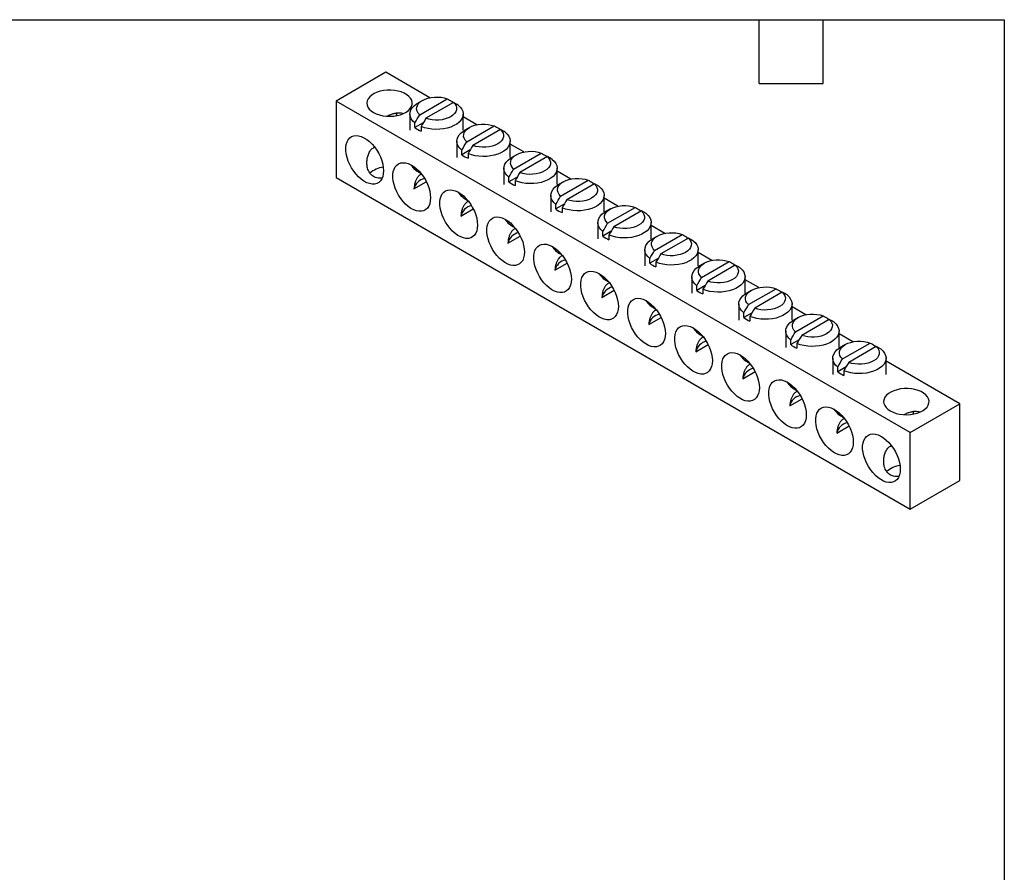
# Model space of a CAD drawing. Header units: inches. Extents: x 0.2 to 10.8, y 0.2 to 8.2.
# Tile 3 of 3: x 6.1 to 10.8, y 4.2 to 8.2. Entities that reach past the tile are written whole.
import ezdxf

# ---------------------------------------------------------------- set-up
doc = ezdxf.new("R2010")
doc.units = ezdxf.units.IN
doc.header["$MEASUREMENT"] = 0
doc.layers.add('TEXT', color=140, linetype='Continuous', lineweight=25)

msp = doc.modelspace()

# ---------------------------------------------------------------- linework, layer by layer
for p, q in [((7.8475, 8.0034), (7.6136, 7.8684)), ((8.0542, 7.8841), (7.8475, 8.0034)), ((10.3079, 6.313), (7.6136, 7.8684)), ((7.6136, 7.8684), (7.6136, 7.5093)), ((8.0192, 7.8713), (7.9971, 7.8585)), ((8.0063, 7.8041), (8.1357, 7.8788)), ((8.1647, 7.862), (8.0353, 7.7873)), ((8.1582, 7.8662), (8.1582, 7.8583)), ((7.9605, 7.8075), (7.9605, 7.731)), ((8.023, 7.7664), (7.9838, 7.7437)), ((7.9838, 7.7437), (7.9838, 7.7656)), ((8.2105, 7.731), (8.2105, 7.8075)), ((8.2746, 7.7568), (8.2105, 7.7938)), ((8.0128, 7.7488), (8.0128, 7.727)), ((8.2397, 7.744), (8.2176, 7.7313)), ((8.2268, 7.6768), (8.3562, 7.7515)), ((8.3851, 7.7347), (8.2558, 7.6601)), ((8.3787, 7.7389), (8.3787, 7.731)), ((8.181, 7.6802), (8.181, 7.6037)), ((8.431, 7.6037), (8.431, 7.6802)), ((8.2435, 7.6391), (8.2043, 7.6164)), ((8.2043, 7.6164), (8.2043, 7.6383)), ((8.4951, 7.6295), (8.431, 7.6665)), ((8.2333, 7.6215), (8.2333, 7.5997)), ((8.4601, 7.6167), (8.438, 7.604)), ((8.4473, 7.5495), (8.5766, 7.6242)), ((8.6056, 7.6075), (8.4763, 7.5328)), ((8.5991, 7.6117), (8.5991, 7.6037)), ((8.4014, 7.553), (8.4014, 7.4764)), ((8.6514, 7.4764), (8.6514, 7.553)), ((8.7156, 7.5022), (8.6514, 7.5392)), ((7.6136, 7.5093), (10.3079, 5.9539)), ((7.9791, 7.4562), (8.0372, 7.4898)), ((8.464, 7.5118), (8.4248, 7.4892)), ((8.4248, 7.4892), (8.4248, 7.511)), ((8.4537, 7.4943), (8.4537, 7.4724)), ((8.6806, 7.4895), (8.6585, 7.4767)), ((8.6677, 7.4222), (8.7971, 7.4969)), ((8.8261, 7.4802), (8.6967, 7.4055)), ((8.8196, 7.4844), (8.8196, 7.4764)), ((8.6219, 7.4257), (8.6219, 7.3491)), ((8.8719, 7.3491), (8.8719, 7.4257)), ((8.9361, 7.3749), (8.8719, 7.412)), ((8.1996, 7.3289), (8.2577, 7.3625)), ((8.6845, 7.3845), (8.6452, 7.3619)), ((8.6452, 7.3619), (8.6452, 7.3837)), ((8.6742, 7.367), (8.6742, 7.3451)), ((8.9011, 7.3622), (8.879, 7.3494)), ((8.8882, 7.2949), (9.0176, 7.3696)), ((9.0466, 7.3529), (8.9172, 7.2782)), ((9.0401, 7.3571), (9.0401, 7.3491)), ((8.8424, 7.2984), (8.8424, 7.2218)), ((8.905, 7.2572), (8.8657, 7.2346)), ((8.8657, 7.2346), (8.8657, 7.2564)), ((9.0924, 7.2218), (9.0924, 7.2984)), ((9.1566, 7.2476), (9.0924, 7.2847)), ((8.4201, 7.2017), (8.4782, 7.2352)), ((8.8947, 7.2397), (8.8947, 7.2179)), ((9.1216, 7.2349), (9.0995, 7.2221)), ((9.1087, 7.1677), (9.2381, 7.2423)), ((9.2671, 7.2256), (9.1377, 7.1509)), ((9.2606, 7.2298), (9.2606, 7.2219)), ((9.0629, 7.1711), (9.0629, 7.0946)), ((9.3129, 7.0946), (9.3129, 7.1711)), ((9.1255, 7.13), (9.0862, 7.1073)), ((9.0862, 7.1073), (9.0862, 7.1291)), ((9.3771, 7.1204), (9.3129, 7.1574)), ((8.6405, 7.0744), (8.6987, 7.1079)), ((9.1152, 7.1124), (9.1152, 7.0906)), ((9.3421, 7.1076), (9.32, 7.0948)), ((9.3292, 7.0404), (9.4586, 7.1151)), ((9.4876, 7.0983), (9.3582, 7.0236)), ((9.4811, 7.1025), (9.4811, 7.0946)), ((9.2834, 7.0438), (9.2834, 6.9673)), ((9.5334, 6.9673), (9.5334, 7.0438)), ((9.5975, 6.9931), (9.5334, 7.0301)), ((8.861, 6.9471), (8.9191, 6.9806)), ((9.3459, 7.0027), (9.3067, 6.98)), ((9.3067, 6.98), (9.3067, 7.0019)), ((9.3357, 6.9851), (9.3357, 6.9633)), ((9.5626, 6.9803), (9.5405, 6.9676)), ((9.5497, 6.9131), (9.6791, 6.9878)), ((9.708, 6.971), (9.5787, 6.8964)), ((9.7016, 6.9753), (9.7016, 6.9673)), ((9.5039, 6.9165), (9.5039, 6.84)), ((9.7539, 6.84), (9.7539, 6.9165)), ((9.818, 6.8658), (9.7539, 6.9028)), ((9.0815, 6.8198), (9.1396, 6.8534)), ((9.5664, 6.8754), (9.5272, 6.8527)), ((9.5272, 6.8527), (9.5272, 6.8746)), ((9.5562, 6.8578), (9.5562, 6.836)), ((9.783, 6.853), (9.7609, 6.8403)), ((9.7702, 6.7858), (9.8995, 6.8605)), ((9.9285, 6.8438), (9.7992, 6.7691)), ((9.922, 6.848), (9.922, 6.84)), ((9.7243, 6.7893), (9.7243, 6.7127)), ((9.7869, 6.7481), (9.7477, 6.7255)), ((9.7477, 6.7255), (9.7477, 6.7473)), ((9.9743, 6.7127), (9.9743, 6.7893)), ((10.0385, 6.7385), (9.9743, 6.7756)), ((9.302, 6.6925), (9.3601, 6.7261)), ((9.7767, 6.7306), (9.7767, 6.7087)), ((10.0035, 6.7258), (9.9814, 6.713)), ((9.9906, 6.6585), (10.12, 6.7332)), ((10.149, 6.7165), (10.0196, 6.6418)), ((10.1425, 6.7207), (10.1425, 6.7127)), ((9.9448, 6.662), (9.9448, 6.5854)), ((10.1948, 6.5854), (10.1948, 6.662)), ((10.0074, 6.6208), (9.9681, 6.5982)), ((9.9681, 6.5982), (9.9681, 6.62)), ((10.5417, 6.448), (10.1948, 6.6483)), ((9.5225, 6.5652), (9.5806, 6.5988)), ((9.9971, 6.6033), (9.9971, 6.5814)), ((9.743, 6.438), (9.8011, 6.4715)), ((10.3079, 6.313), (10.5417, 6.448)), ((10.5417, 6.0889), (10.5417, 6.448)), ((9.9634, 6.3107), (10.0216, 6.3442)), ((10.3079, 5.9539), (10.3079, 6.313)), ((10.3079, 5.9539), (10.5417, 6.0889))]:
    msp.add_line(p, q)
at = {"flags": 128}
for points in [[(7.7897, 7.8148), (7.8027, 7.8084), (7.8174, 7.8033), (7.8333, 7.7996), (7.85, 7.7974), (7.8671, 7.7968), (7.8842, 7.7978), (7.9007, 7.8003), (7.9164, 7.8044), (7.9307, 7.8099), (7.9433, 7.8166), (7.9538, 7.8244), (7.9621, 7.833), (7.9679, 7.8423), (7.971, 7.8521), (7.9713, 7.862), (7.9689, 7.8718), (7.9638, 7.8812), (7.9561, 7.8901), (7.9461, 7.8981), (7.934, 7.9051), (7.9201, 7.9109), (7.9048, 7.9153), (7.8884, 7.9182), (7.8714, 7.9196), (7.8543, 7.9194), (7.8374, 7.9176), (7.8213, 7.9143), (7.8063, 7.9095), (7.7928, 7.9034), (7.7812, 7.8962), (7.7717, 7.8879), (7.7647, 7.8789), (7.7602, 7.8693), (7.7585, 7.8595), (7.7596, 7.8496), (7.7633, 7.84), (7.7697, 7.8308), (7.7786, 7.8223), (7.7897, 7.8148)], [(7.9838, 7.7656), (7.9742, 7.7747), (7.967, 7.7845), (7.9624, 7.7948), (7.9605, 7.8055), (7.9614, 7.8161), (7.9649, 7.8266), (7.9711, 7.8366), (7.9798, 7.8461), (7.9908, 7.8546), (7.9971, 7.8585)], [(8.0063, 7.8041), (7.999, 7.8122), (7.9941, 7.8208), (7.9919, 7.8299), (7.9923, 7.839), (7.9954, 7.8479), (8.001, 7.8565), (8.009, 7.8643), (8.0192, 7.8713), (8.0313, 7.8772), (8.0449, 7.8818), (8.0597, 7.8851), (8.0752, 7.8868), (8.091, 7.8871), (8.1066, 7.8858), (8.1217, 7.883), (8.1357, 7.8788)], [(8.1647, 7.862), (8.172, 7.8539), (8.1768, 7.8452), (8.1791, 7.8362), (8.1787, 7.8271), (8.1756, 7.8181), (8.17, 7.8096), (8.162, 7.8017), (8.1518, 7.7948), (8.1397, 7.7889), (8.1261, 7.7843), (8.1113, 7.781), (8.0958, 7.7793), (8.08, 7.779), (8.0643, 7.7803), (8.0493, 7.7831), (8.0353, 7.7873)], [(8.1872, 7.8495), (8.1968, 7.8404), (8.2039, 7.8305), (8.2085, 7.8202), (8.2104, 7.8096), (8.2096, 7.7989), (8.206, 7.7885), (8.1998, 7.7784), (8.1912, 7.769), (8.1802, 7.7604), (8.1671, 7.7529), (8.1522, 7.7465), (8.1359, 7.7415), (8.1185, 7.7379), (8.1004, 7.7359), (8.0819, 7.7354), (8.0635, 7.7365), (8.0456, 7.7391), (8.0286, 7.7433), (8.0128, 7.7488)], [(8.2043, 7.6383), (8.1947, 7.6474), (8.1875, 7.6572), (8.1829, 7.6676), (8.181, 7.6782), (8.1819, 7.6888), (8.1854, 7.6993), (8.1916, 7.7094), (8.2003, 7.7188), (8.2113, 7.7274), (8.2176, 7.7313)], [(8.2268, 7.6768), (8.2195, 7.6849), (8.2146, 7.6936), (8.2124, 7.7026), (8.2128, 7.7117), (8.2158, 7.7207), (8.2215, 7.7292), (8.2295, 7.7371), (8.2397, 7.744), (8.2517, 7.7499), (8.2654, 7.7545), (8.2801, 7.7578), (8.2956, 7.7596), (8.3114, 7.7598), (8.3271, 7.7585), (8.3421, 7.7557), (8.3562, 7.7515)], [(8.4076, 7.7222), (8.4173, 7.7131), (8.4244, 7.7033), (8.429, 7.6929), (8.4309, 7.6823), (8.4301, 7.6717), (8.4265, 7.6612), (8.4203, 7.6511), (8.4116, 7.6417), (8.4006, 7.6331), (8.3876, 7.6256), (8.3727, 7.6192), (8.3564, 7.6142), (8.339, 7.6106), (8.3208, 7.6086), (8.3024, 7.6081), (8.284, 7.6092), (8.2661, 7.6119), (8.2491, 7.616), (8.2333, 7.6215)], [(8.3851, 7.7347), (8.3925, 7.7266), (8.3973, 7.718), (8.3996, 7.7089), (8.3991, 7.6998), (8.3961, 7.6909), (8.3905, 7.6823), (8.3824, 7.6745), (8.3723, 7.6675), (8.3602, 7.6616), (8.3466, 7.657), (8.3318, 7.6537), (8.3163, 7.652), (8.3005, 7.6517), (8.2848, 7.653), (8.2698, 7.6558), (8.2558, 7.6601)], [(7.8365, 7.5414), (7.8355, 7.5271), (7.8327, 7.5141), (7.8281, 7.5029), (7.8218, 7.4935), (7.8139, 7.4863), (7.8046, 7.4813), (7.7941, 7.4787), (7.7826, 7.4785), (7.7704, 7.4808), (7.7577, 7.4854), (7.7448, 7.4923), (7.732, 7.5013), (7.7195, 7.5123), (7.7077, 7.525), (7.6966, 7.5391), (7.6867, 7.5543), (7.6781, 7.5704), (7.671, 7.587), (7.6655, 7.6036), (7.6618, 7.62), (7.6599, 7.6359), (7.6599, 7.6508), (7.6618, 7.6644), (7.6655, 7.6765), (7.671, 7.6869), (7.6781, 7.6952), (7.6867, 7.7013), (7.6966, 7.7051), (7.7077, 7.7065), (7.7195, 7.7055), (7.732, 7.702), (7.7448, 7.6963), (7.7577, 7.6883), (7.7704, 7.6783), (7.7826, 7.6664), (7.7941, 7.653), (7.8046, 7.6382), (7.8139, 7.6225), (7.8218, 7.6062), (7.8281, 7.5895), (7.8327, 7.573), (7.8355, 7.5568), (7.8365, 7.5414)], [(8.4473, 7.5495), (8.44, 7.5576), (8.4351, 7.5663), (8.4329, 7.5753), (8.4333, 7.5844), (8.4363, 7.5934), (8.4419, 7.6019), (8.45, 7.6098), (8.4602, 7.6167), (8.4722, 7.6226), (8.4859, 7.6273), (8.5006, 7.6305), (8.5161, 7.6323), (8.5319, 7.6325), (8.5476, 7.6312), (8.5626, 7.6284), (8.5766, 7.6242)], [(8.0569, 7.4141), (8.056, 7.3998), (8.0532, 7.3869), (8.0486, 7.3756), (8.0423, 7.3663), (8.0344, 7.359), (8.0251, 7.354), (8.0146, 7.3514), (8.0031, 7.3512), (7.9909, 7.3535), (7.9782, 7.3581), (7.9653, 7.365), (7.9525, 7.374), (7.94, 7.385), (7.9281, 7.3977), (7.9171, 7.4118), (7.9072, 7.4271), (7.8986, 7.4431), (7.8915, 7.4597), (7.886, 7.4763), (7.8823, 7.4927), (7.8804, 7.5086), (7.8804, 7.5235), (7.8823, 7.5371), (7.886, 7.5492), (7.8915, 7.5596), (7.8986, 7.5679), (7.9072, 7.574), (7.9171, 7.5778), (7.9281, 7.5792), (7.94, 7.5782), (7.9525, 7.5748), (7.9653, 7.569), (7.9782, 7.561), (7.9909, 7.551), (8.0031, 7.5391), (8.0146, 7.5257), (8.0251, 7.5109), (8.0344, 7.4952), (8.0423, 7.4789), (8.0486, 7.4623), (8.0532, 7.4457), (8.056, 7.4295), (8.0569, 7.4141)], [(8.4248, 7.511), (8.4151, 7.5201), (8.408, 7.5299), (8.4034, 7.5403), (8.4015, 7.5509), (8.4023, 7.5616), (8.4059, 7.572), (8.4121, 7.5821), (8.4208, 7.5915), (8.4318, 7.6001), (8.438, 7.604)], [(8.6281, 7.5949), (8.6377, 7.5858), (8.6449, 7.576), (8.6495, 7.5656), (8.6514, 7.555), (8.6506, 7.5444), (8.647, 7.5339), (8.6408, 7.5238), (8.6321, 7.5144), (8.6211, 7.5058), (8.6081, 7.4983), (8.5932, 7.492), (8.5769, 7.4869), (8.5595, 7.4834), (8.5413, 7.4813), (8.5229, 7.4808), (8.5045, 7.4819), (8.4866, 7.4846), (8.4695, 7.4887), (8.4537, 7.4943)], [(8.6056, 7.6075), (8.6129, 7.5994), (8.6178, 7.5907), (8.62, 7.5816), (8.6196, 7.5725), (8.6166, 7.5636), (8.611, 7.555), (8.6029, 7.5472), (8.5927, 7.5402), (8.5807, 7.5343), (8.567, 7.5297), (8.5523, 7.5265), (8.5368, 7.5247), (8.521, 7.5245), (8.5053, 7.5258), (8.4903, 7.5285), (8.4763, 7.5328)], [(8.6677, 7.4222), (8.6604, 7.4303), (8.6556, 7.439), (8.6533, 7.448), (8.6537, 7.4571), (8.6568, 7.4661), (8.6624, 7.4746), (8.6704, 7.4825), (8.6806, 7.4895), (8.6927, 7.4954), (8.7063, 7.5), (8.7211, 7.5032), (8.7366, 7.505), (8.7524, 7.5052), (8.7681, 7.5039), (8.7831, 7.5011), (8.7971, 7.4969)], [(8.2774, 7.2868), (8.2765, 7.2725), (8.2737, 7.2596), (8.2691, 7.2483), (8.2628, 7.239), (8.2549, 7.2317), (8.2456, 7.2268), (8.2351, 7.2241), (8.2236, 7.224), (8.2114, 7.2262), (8.1987, 7.2308), (8.1858, 7.2377), (8.173, 7.2467), (8.1605, 7.2577), (8.1486, 7.2704), (8.1376, 7.2845), (8.1277, 7.2998), (8.1191, 7.3159), (8.112, 7.3324), (8.1065, 7.349), (8.1028, 7.3655), (8.1009, 7.3813), (8.1009, 7.3962), (8.1028, 7.4098), (8.1065, 7.422), (8.112, 7.4323), (8.1191, 7.4406), (8.1277, 7.4467), (8.1376, 7.4505), (8.1486, 7.452), (8.1605, 7.4509), (8.173, 7.4475), (8.1858, 7.4417), (8.1987, 7.4337), (8.2114, 7.4237), (8.2236, 7.4118), (8.2351, 7.3984), (8.2456, 7.3837), (8.2549, 7.368), (8.2628, 7.3516), (8.2691, 7.335), (8.2737, 7.3184), (8.2765, 7.3022), (8.2774, 7.2868)], [(8.6452, 7.3837), (8.6356, 7.3928), (8.6285, 7.4027), (8.6239, 7.413), (8.622, 7.4236), (8.6228, 7.4343), (8.6264, 7.4447), (8.6326, 7.4548), (8.6412, 7.4642), (8.6522, 7.4728), (8.6585, 7.4767)], [(8.8486, 7.4676), (8.8582, 7.4585), (8.8654, 7.4487), (8.87, 7.4384), (8.8719, 7.4277), (8.871, 7.4171), (8.8675, 7.4066), (8.8613, 7.3966), (8.8526, 7.3871), (8.8416, 7.3786), (8.8285, 7.371), (8.8137, 7.3647), (8.7974, 7.3597), (8.78, 7.3561), (8.7618, 7.354), (8.7434, 7.3535), (8.725, 7.3546), (8.7071, 7.3573), (8.69, 7.3614), (8.6742, 7.367)], [(8.8261, 7.4802), (8.8334, 7.4721), (8.8383, 7.4634), (8.8405, 7.4544), (8.8401, 7.4452), (8.8371, 7.4363), (8.8314, 7.4278), (8.8234, 7.4199), (8.8132, 7.4129), (8.8011, 7.407), (8.7875, 7.4024), (8.7727, 7.3992), (8.7572, 7.3974), (8.7414, 7.3972), (8.7258, 7.3985), (8.7108, 7.4013), (8.6967, 7.4055)], [(8.8657, 7.2564), (8.8561, 7.2655), (8.8489, 7.2754), (8.8444, 7.2857), (8.8425, 7.2963), (8.8433, 7.307), (8.8469, 7.3175), (8.853, 7.3275), (8.8617, 7.3369), (8.8727, 7.3455), (8.879, 7.3494)], [(8.8882, 7.2949), (8.8809, 7.303), (8.8761, 7.3117), (8.8738, 7.3207), (8.8742, 7.3299), (8.8773, 7.3388), (8.8829, 7.3473), (8.8909, 7.3552), (8.9011, 7.3622), (8.9132, 7.3681), (8.9268, 7.3727), (8.9416, 7.3759), (8.9571, 7.3777), (8.9729, 7.3779), (8.9885, 7.3766), (9.0036, 7.3738), (9.0176, 7.3696)], [(9.0466, 7.3529), (9.0539, 7.3448), (9.0587, 7.3361), (9.061, 7.3271), (9.0606, 7.318), (9.0575, 7.309), (9.0519, 7.3005), (9.0439, 7.2926), (9.0337, 7.2856), (9.0216, 7.2798), (9.008, 7.2751), (8.9932, 7.2719), (8.9777, 7.2701), (8.9619, 7.2699), (8.9463, 7.2712), (8.9312, 7.274), (8.9172, 7.2782)], [(8.4979, 7.1595), (8.497, 7.1452), (8.4942, 7.1323), (8.4896, 7.121), (8.4832, 7.1117), (8.4754, 7.1045), (8.4661, 7.0995), (8.4556, 7.0969), (8.4441, 7.0967), (8.4319, 7.0989), (8.4192, 7.1035), (8.4063, 7.1104), (8.3935, 7.1195), (8.381, 7.1304), (8.3691, 7.1431), (8.3581, 7.1572), (8.3482, 7.1725), (8.3396, 7.1886), (8.3324, 7.2051), (8.327, 7.2218), (8.3232, 7.2382), (8.3214, 7.254), (8.3214, 7.2689), (8.3232, 7.2826), (8.327, 7.2947), (8.3324, 7.305), (8.3396, 7.3133), (8.3482, 7.3195), (8.3581, 7.3233), (8.3691, 7.3247), (8.381, 7.3236), (8.3935, 7.3202), (8.4063, 7.3144), (8.4192, 7.3064), (8.4319, 7.2964), (8.4441, 7.2845), (8.4556, 7.2711), (8.4661, 7.2564), (8.4754, 7.2407), (8.4832, 7.2243), (8.4896, 7.2077), (8.4942, 7.1911), (8.497, 7.1749), (8.4979, 7.1595)], [(9.0691, 7.3404), (9.0787, 7.3312), (9.0859, 7.3214), (9.0905, 7.3111), (9.0924, 7.3005), (9.0915, 7.2898), (9.088, 7.2793), (9.0818, 7.2693), (9.0731, 7.2599), (9.0621, 7.2513), (9.049, 7.2437), (9.0342, 7.2374), (9.0179, 7.2324), (9.0004, 7.2288), (8.9823, 7.2267), (8.9638, 7.2263), (8.9454, 7.2274), (8.9275, 7.23), (8.9105, 7.2341), (8.8947, 7.2397)], [(9.0862, 7.1291), (9.0766, 7.1383), (9.0694, 7.1481), (9.0648, 7.1584), (9.0629, 7.169), (9.0638, 7.1797), (9.0673, 7.1902), (9.0735, 7.2002), (9.0822, 7.2097), (9.0932, 7.2182), (9.0995, 7.2221)], [(9.1087, 7.1677), (9.1014, 7.1757), (9.0966, 7.1844), (9.0943, 7.1935), (9.0947, 7.2026), (9.0978, 7.2115), (9.1034, 7.2201), (9.1114, 7.2279), (9.1216, 7.2349), (9.1337, 7.2408), (9.1473, 7.2454), (9.1621, 7.2487), (9.1776, 7.2504), (9.1934, 7.2507), (9.209, 7.2494), (9.2241, 7.2466), (9.2381, 7.2423)], [(9.2896, 7.2131), (9.2992, 7.204), (9.3064, 7.1941), (9.311, 7.1838), (9.3128, 7.1732), (9.312, 7.1625), (9.3085, 7.152), (9.3023, 7.142), (9.2936, 7.1326), (9.2826, 7.124), (9.2695, 7.1165), (9.2547, 7.1101), (9.2383, 7.1051), (9.2209, 7.1015), (9.2028, 7.0995), (9.1843, 7.099), (9.1659, 7.1001), (9.148, 7.1027), (9.131, 7.1069), (9.1152, 7.1124)], [(9.2671, 7.2256), (9.2744, 7.2175), (9.2792, 7.2088), (9.2815, 7.1998), (9.2811, 7.1907), (9.278, 7.1817), (9.2724, 7.1732), (9.2644, 7.1653), (9.2542, 7.1584), (9.2421, 7.1525), (9.2285, 7.1478), (9.2137, 7.1446), (9.1982, 7.1428), (9.1824, 7.1426), (9.1668, 7.1439), (9.1517, 7.1467), (9.1377, 7.1509)], [(8.7184, 7.0323), (8.7175, 7.0179), (8.7146, 7.005), (8.71, 6.9938), (8.7037, 6.9844), (8.6958, 6.9772), (8.6865, 6.9722), (8.6761, 6.9696), (8.6646, 6.9694), (8.6524, 6.9716), (8.6397, 6.9762), (8.6268, 6.9831), (8.614, 6.9922), (8.6015, 7.0032), (8.5896, 7.0158), (8.5786, 7.03), (8.5687, 7.0452), (8.56, 7.0613), (8.5529, 7.0778), (8.5474, 7.0945), (8.5437, 7.1109), (8.5419, 7.1267), (8.5419, 7.1416), (8.5437, 7.1553), (8.5474, 7.1674), (8.5529, 7.1777), (8.56, 7.186), (8.5687, 7.1922), (8.5786, 7.196), (8.5896, 7.1974), (8.6015, 7.1964), (8.614, 7.1929), (8.6268, 7.1871), (8.6397, 7.1792), (8.6524, 7.1691), (8.6646, 7.1573), (8.6761, 7.1438), (8.6865, 7.1291), (8.6958, 7.1134), (8.7037, 7.097), (8.71, 7.0804), (8.7146, 7.0638), (8.7175, 7.0477), (8.7184, 7.0323)], [(9.3292, 7.0404), (9.3219, 7.0485), (9.317, 7.0571), (9.3148, 7.0662), (9.3152, 7.0753), (9.3183, 7.0843), (9.3239, 7.0928), (9.3319, 7.1006), (9.3421, 7.1076), (9.3542, 7.1135), (9.3678, 7.1181), (9.3826, 7.1214), (9.3981, 7.1231), (9.4139, 7.1234), (9.4295, 7.1221), (9.4446, 7.1193), (9.4586, 7.1151)], [(8.9389, 6.905), (8.9379, 6.8907), (8.9351, 6.8777), (8.9305, 6.8665), (8.9242, 6.8571), (8.9163, 6.8499), (8.907, 6.8449), (8.8965, 6.8423), (8.8851, 6.8421), (8.8728, 6.8443), (8.8602, 6.849), (8.8473, 6.8559), (8.8344, 6.8649), (8.822, 6.8759), (8.8101, 6.8886), (8.7991, 6.9027), (8.7891, 6.9179), (8.7805, 6.934), (8.7734, 6.9505), (8.7679, 6.9672), (8.7642, 6.9836), (8.7623, 6.9994), (8.7623, 7.0143), (8.7642, 7.028), (8.7679, 7.0401), (8.7734, 7.0504), (8.7805, 7.0588), (8.7891, 7.0649), (8.7991, 7.0687), (8.8101, 7.0701), (8.822, 7.0691), (8.8344, 7.0656), (8.8473, 7.0599), (8.8602, 7.0519), (8.8728, 7.0418), (8.8851, 7.03), (8.8965, 7.0165), (8.907, 7.0018), (8.9163, 6.9861), (8.9242, 6.9698), (8.9305, 6.9531), (8.9351, 6.9365), (8.9379, 6.9204), (8.9389, 6.905)], [(9.3067, 7.0019), (9.2971, 7.011), (9.2899, 7.0208), (9.2853, 7.0312), (9.2834, 7.0418), (9.2843, 7.0524), (9.2878, 7.0629), (9.294, 7.073), (9.3027, 7.0824), (9.3137, 7.0909), (9.32, 7.0948)], [(9.5101, 7.0858), (9.5197, 7.0767), (9.5269, 7.0668), (9.5314, 7.0565), (9.5333, 7.0459), (9.5325, 7.0352), (9.5289, 7.0248), (9.5227, 7.0147), (9.5141, 7.0053), (9.5031, 6.9967), (9.49, 6.9892), (9.4751, 6.9828), (9.4588, 6.9778), (9.4414, 6.9742), (9.4233, 6.9722), (9.4048, 6.9717), (9.3864, 6.9728), (9.3685, 6.9754), (9.3515, 6.9796), (9.3357, 6.9851)], [(9.4876, 7.0983), (9.4949, 7.0902), (9.4997, 7.0815), (9.502, 7.0725), (9.5016, 7.0634), (9.4985, 7.0544), (9.4929, 7.0459), (9.4849, 7.0381), (9.4747, 7.0311), (9.4626, 7.0252), (9.449, 7.0206), (9.4342, 7.0173), (9.4187, 7.0156), (9.4029, 7.0153), (9.3872, 7.0166), (9.3722, 7.0194), (9.3582, 7.0236)], [(9.5497, 6.9131), (9.5424, 6.9212), (9.5375, 6.9299), (9.5353, 6.9389), (9.5357, 6.948), (9.5387, 6.957), (9.5444, 6.9655), (9.5524, 6.9734), (9.5626, 6.9803), (9.5747, 6.9862), (9.5883, 6.9909), (9.603, 6.9941), (9.6186, 6.9959), (9.6344, 6.9961), (9.65, 6.9948), (9.665, 6.992), (9.6791, 6.9878)], [(9.1594, 6.7777), (9.1584, 6.7634), (9.1556, 6.7504), (9.151, 6.7392), (9.1447, 6.7298), (9.1368, 6.7226), (9.1275, 6.7176), (9.117, 6.715), (9.1055, 6.7148), (9.0933, 6.7171), (9.0806, 6.7217), (9.0677, 6.7286), (9.0549, 6.7376), (9.0424, 6.7486), (9.0306, 6.7613), (9.0195, 6.7754), (9.0096, 6.7907), (9.001, 6.8067), (8.9939, 6.8233), (8.9884, 6.8399), (8.9847, 6.8563), (8.9828, 6.8722), (8.9828, 6.8871), (8.9847, 6.9007), (8.9884, 6.9128), (8.9939, 6.9232), (9.001, 6.9315), (9.0096, 6.9376), (9.0195, 6.9414), (9.0306, 6.9428), (9.0424, 6.9418), (9.0549, 6.9384), (9.0677, 6.9326), (9.0806, 6.9246), (9.0933, 6.9146), (9.1055, 6.9027), (9.117, 6.8893), (9.1275, 6.8745), (9.1368, 6.8588), (9.1447, 6.8425), (9.151, 6.8258), (9.1556, 6.8093), (9.1584, 6.7931), (9.1594, 6.7777)], [(9.5272, 6.8746), (9.5176, 6.8837), (9.5104, 6.8935), (9.5058, 6.9039), (9.5039, 6.9145), (9.5048, 6.9251), (9.5083, 6.9356), (9.5145, 6.9457), (9.5232, 6.9551), (9.5342, 6.9637), (9.5405, 6.9676)], [(9.7306, 6.9585), (9.7402, 6.9494), (9.7473, 6.9396), (9.7519, 6.9292), (9.7538, 6.9186), (9.753, 6.908), (9.7494, 6.8975), (9.7432, 6.8874), (9.7345, 6.878), (9.7235, 6.8694), (9.7105, 6.8619), (9.6956, 6.8555), (9.6793, 6.8505), (9.6619, 6.847), (9.6437, 6.8449), (9.6253, 6.8444), (9.6069, 6.8455), (9.589, 6.8482), (9.572, 6.8523), (9.5562, 6.8578)], [(9.708, 6.971), (9.7154, 6.963), (9.7202, 6.9543), (9.7225, 6.9452), (9.722, 6.9361), (9.719, 6.9272), (9.7134, 6.9186), (9.7053, 6.9108), (9.6952, 6.9038), (9.6831, 6.8979), (9.6695, 6.8933), (9.6547, 6.89), (9.6392, 6.8883), (9.6234, 6.888), (9.6077, 6.8893), (9.5927, 6.8921), (9.5787, 6.8964)], [(9.7477, 6.7473), (9.7381, 6.7564), (9.7309, 6.7662), (9.7263, 6.7766), (9.7244, 6.7872), (9.7252, 6.7979), (9.7288, 6.8083), (9.735, 6.8184), (9.7437, 6.8278), (9.7547, 6.8364), (9.7609, 6.8403)], [(9.7702, 6.7858), (9.7629, 6.7939), (9.758, 6.8026), (9.7558, 6.8116), (9.7562, 6.8207), (9.7592, 6.8297), (9.7648, 6.8382), (9.7729, 6.8461), (9.7831, 6.8531), (9.7951, 6.8589), (9.8088, 6.8636), (9.8235, 6.8668), (9.839, 6.8686), (9.8548, 6.8688), (9.8705, 6.8675), (9.8855, 6.8647), (9.8995, 6.8605)], [(9.9285, 6.8438), (9.9358, 6.8357), (9.9407, 6.827), (9.9429, 6.818), (9.9425, 6.8088), (9.9395, 6.7999), (9.9339, 6.7913), (9.9258, 6.7835), (9.9156, 6.7765), (9.9036, 6.7706), (9.8899, 6.766), (9.8752, 6.7628), (9.8597, 6.761), (9.8439, 6.7608), (9.8282, 6.7621), (9.8132, 6.7649), (9.7992, 6.7691)], [(9.3798, 6.6504), (9.3789, 6.6361), (9.3761, 6.6232), (9.3715, 6.6119), (9.3652, 6.6026), (9.3573, 6.5953), (9.348, 6.5903), (9.3375, 6.5877), (9.326, 6.5875), (9.3138, 6.5898), (9.3011, 6.5944), (9.2882, 6.6013), (9.2754, 6.6103), (9.2629, 6.6213), (9.251, 6.634), (9.24, 6.6481), (9.2301, 6.6634), (9.2215, 6.6794), (9.2144, 6.696), (9.2089, 6.7126), (9.2052, 6.729), (9.2033, 6.7449), (9.2033, 6.7598), (9.2052, 6.7734), (9.2089, 6.7856), (9.2144, 6.7959), (9.2215, 6.8042), (9.2301, 6.8103), (9.24, 6.8141), (9.251, 6.8155), (9.2629, 6.8145), (9.2754, 6.8111), (9.2882, 6.8053), (9.3011, 6.7973), (9.3138, 6.7873), (9.326, 6.7754), (9.3375, 6.762), (9.348, 6.7472), (9.3573, 6.7315), (9.3652, 6.7152), (9.3715, 6.6986), (9.3761, 6.682), (9.3789, 6.6658), (9.3798, 6.6504)], [(9.951, 6.8312), (9.9606, 6.8221), (9.9678, 6.8123), (9.9724, 6.8019), (9.9743, 6.7913), (9.9735, 6.7807), (9.9699, 6.7702), (9.9637, 6.7601), (9.955, 6.7507), (9.944, 6.7422), (9.931, 6.7346), (9.9161, 6.7283), (9.8998, 6.7232), (9.8824, 6.7197), (9.8642, 6.7176), (9.8458, 6.7171), (9.8274, 6.7182), (9.8095, 6.7209), (9.7924, 6.725), (9.7767, 6.7306)], [(9.9681, 6.62), (9.9585, 6.6291), (9.9514, 6.639), (9.9468, 6.6493), (9.9449, 6.6599), (9.9457, 6.6706), (9.9493, 6.681), (9.9555, 6.6911), (9.9641, 6.7005), (9.9751, 6.7091), (9.9814, 6.713)], [(9.9906, 6.6585), (9.9833, 6.6666), (9.9785, 6.6753), (9.9762, 6.6843), (9.9766, 6.6935), (9.9797, 6.7024), (9.9853, 6.7109), (9.9933, 6.7188), (10.0035, 6.7258), (10.0156, 6.7317), (10.0292, 6.7363), (10.044, 6.7395), (10.0595, 6.7413), (10.0753, 6.7415), (10.091, 6.7402), (10.106, 6.7374), (10.12, 6.7332)], [(10.1715, 6.704), (10.1811, 6.6948), (10.1883, 6.685), (10.1929, 6.6747), (10.1948, 6.6641), (10.1939, 6.6534), (10.1904, 6.6429), (10.1842, 6.6329), (10.1755, 6.6234), (10.1645, 6.6149), (10.1514, 6.6073), (10.1366, 6.601), (10.1203, 6.596), (10.1029, 6.5924), (10.0847, 6.5903), (10.0663, 6.5899), (10.0479, 6.5909), (10.03, 6.5936), (10.0129, 6.5977), (9.9971, 6.6033)], [(10.149, 6.7165), (10.1563, 6.7084), (10.1612, 6.6997), (10.1634, 6.6907), (10.163, 6.6815), (10.16, 6.6726), (10.1543, 6.6641), (10.1463, 6.6562), (10.1361, 6.6492), (10.124, 6.6433), (10.1104, 6.6387), (10.0957, 6.6355), (10.0801, 6.6337), (10.0643, 6.6335), (10.0487, 6.6348), (10.0337, 6.6376), (10.0196, 6.6418)], [(9.6003, 6.5231), (9.5994, 6.5088), (9.5966, 6.4959), (9.592, 6.4846), (9.5857, 6.4753), (9.5778, 6.468), (9.5685, 6.4631), (9.558, 6.4604), (9.5465, 6.4603), (9.5343, 6.4625), (9.5216, 6.4671), (9.5087, 6.474), (9.4959, 6.483), (9.4834, 6.494), (9.4715, 6.5067), (9.4605, 6.5208), (9.4506, 6.5361), (9.442, 6.5522), (9.4349, 6.5687), (9.4294, 6.5853), (9.4257, 6.6018), (9.4238, 6.6176), (9.4238, 6.6325), (9.4257, 6.6461), (9.4294, 6.6583), (9.4349, 6.6686), (9.442, 6.6769), (9.4506, 6.683), (9.4605, 6.6869), (9.4715, 6.6883), (9.4834, 6.6872), (9.4959, 6.6838), (9.5087, 6.678), (9.5216, 6.67), (9.5343, 6.66), (9.5465, 6.6481), (9.558, 6.6347), (9.5685, 6.62), (9.5778, 6.6043), (9.5857, 6.5879), (9.592, 6.5713), (9.5966, 6.5547), (9.5994, 6.5385), (9.6003, 6.5231)], [(9.8208, 6.3958), (9.8199, 6.3815), (9.8171, 6.3686), (9.8125, 6.3573), (9.8061, 6.348), (9.7983, 6.3408), (9.789, 6.3358), (9.7785, 6.3332), (9.767, 6.333), (9.7548, 6.3352), (9.7421, 6.3398), (9.7292, 6.3467), (9.7164, 6.3558), (9.7039, 6.3667), (9.692, 6.3794), (9.681, 6.3935), (9.6711, 6.4088), (9.6625, 6.4249), (9.6553, 6.4414), (9.6499, 6.4581), (9.6462, 6.4745), (9.6443, 6.4903), (9.6443, 6.5052), (9.6462, 6.5189), (9.6499, 6.531), (9.6553, 6.5413), (9.6625, 6.5496), (9.6711, 6.5558), (9.681, 6.5596), (9.692, 6.561), (9.7039, 6.5599), (9.7164, 6.5565), (9.7292, 6.5507), (9.7421, 6.5427), (9.7548, 6.5327), (9.767, 6.5209), (9.7785, 6.5074), (9.789, 6.4927), (9.7983, 6.477), (9.8061, 6.4606), (9.8125, 6.444), (9.8171, 6.4274), (9.8199, 6.4112), (9.8208, 6.3958)], [(10.215, 6.4147), (10.2281, 6.4083), (10.2427, 6.4031), (10.2586, 6.3995), (10.2754, 6.3973), (10.2925, 6.3967), (10.3095, 6.3977), (10.3261, 6.4002), (10.3417, 6.4043), (10.356, 6.4098), (10.3686, 6.4165), (10.3792, 6.4243), (10.3874, 6.4329), (10.3932, 6.4422), (10.3963, 6.452), (10.3966, 6.4619), (10.3942, 6.4717), (10.3891, 6.4811), (10.3815, 6.49), (10.3714, 6.498), (10.3593, 6.505), (10.3454, 6.5108), (10.3301, 6.5152), (10.3137, 6.5181), (10.2967, 6.5195), (10.2796, 6.5193), (10.2628, 6.5175), (10.2466, 6.5142), (10.2316, 6.5094), (10.2181, 6.5033), (10.2065, 6.4961), (10.197, 6.4878), (10.19, 6.4788), (10.1856, 6.4692), (10.1838, 6.4594), (10.1849, 6.4495), (10.1886, 6.4399), (10.195, 6.4307), (10.2039, 6.4222), (10.215, 6.4147)], [(10.0413, 6.2686), (10.0404, 6.2542), (10.0375, 6.2413), (10.0329, 6.2301), (10.0266, 6.2207), (10.0187, 6.2135), (10.0094, 6.2085), (9.999, 6.2059), (9.9875, 6.2057), (9.9753, 6.2079), (9.9626, 6.2126), (9.9497, 6.2195), (9.9369, 6.2285), (9.9244, 6.2395), (9.9125, 6.2521), (9.9015, 6.2663), (9.8916, 6.2815), (9.8829, 6.2976), (9.8758, 6.3141), (9.8704, 6.3308), (9.8666, 6.3472), (9.8648, 6.363), (9.8648, 6.3779), (9.8666, 6.3916), (9.8704, 6.4037), (9.8758, 6.414), (9.8829, 6.4224), (9.8916, 6.4285), (9.9015, 6.4323), (9.9125, 6.4337), (9.9244, 6.4327), (9.9369, 6.4292), (9.9497, 6.4234), (9.9626, 6.4155), (9.9753, 6.4054), (9.9875, 6.3936), (9.999, 6.3801), (10.0094, 6.3654), (10.0187, 6.3497), (10.0266, 6.3333), (10.0329, 6.3167), (10.0375, 6.3001), (10.0404, 6.284), (10.0413, 6.2686)], [(10.2618, 6.1413), (10.2608, 6.127), (10.258, 6.114), (10.2534, 6.1028), (10.2471, 6.0934), (10.2392, 6.0862), (10.2299, 6.0812), (10.2194, 6.0786), (10.208, 6.0784), (10.1957, 6.0806), (10.1831, 6.0853), (10.1702, 6.0922), (10.1573, 6.1012), (10.1449, 6.1122), (10.133, 6.1249), (10.122, 6.139), (10.112, 6.1542), (10.1034, 6.1703), (10.0963, 6.1868), (10.0908, 6.2035), (10.0871, 6.2199), (10.0852, 6.2357), (10.0852, 6.2506), (10.0871, 6.2643), (10.0908, 6.2764), (10.0963, 6.2868), (10.1034, 6.2951), (10.112, 6.3012), (10.122, 6.305), (10.133, 6.3064), (10.1449, 6.3054), (10.1573, 6.3019), (10.1702, 6.2962), (10.1831, 6.2882), (10.1957, 6.2781), (10.208, 6.2663), (10.2194, 6.2528), (10.2299, 6.2381), (10.2392, 6.2224), (10.2471, 6.2061), (10.2534, 6.1894), (10.258, 6.1728), (10.2608, 6.1567), (10.2618, 6.1413)]]:
    msp.add_lwpolyline(points, dxfattribs=at)
for centre, radius, start, end in [((7.9661, 7.7844), 0.072, 156.7229, 168), ((8.0564, 7.836), 0.1175, 231.8101, 248.1953), ((8.2769, 7.7088), 0.1175, 231.8101, 248.1953), ((7.8503, 7.4419), 0.1173, 97.335, 131.527), ((8.0415, 7.6153), 0.0888, 211.6723, 248.4256), ((8.044, 7.4403), 0.0668, 103.2837, 166.2469), ((8.4974, 7.5815), 0.1175, 231.8101, 248.1953), ((8.262, 7.488), 0.0888, 211.6723, 248.4256), ((8.2644, 7.3131), 0.0668, 103.2837, 166.2469), ((8.7179, 7.4542), 0.1175, 231.8101, 248.1953), ((8.4825, 7.3608), 0.0888, 211.6723, 248.4256), ((8.4849, 7.1858), 0.0668, 103.2837, 166.2469), ((8.9383, 7.3269), 0.1175, 231.8101, 248.1953), ((8.703, 7.2335), 0.0888, 211.6723, 248.4256), ((8.7054, 7.0585), 0.0668, 103.2837, 166.2469), ((9.1588, 7.1996), 0.1175, 231.8101, 248.1953), ((8.9235, 7.1062), 0.0888, 211.6723, 248.4256), ((8.9259, 6.9312), 0.0668, 103.2837, 166.2469), ((9.3793, 7.0723), 0.1175, 231.8101, 248.1953), ((9.1439, 6.9789), 0.0888, 211.6723, 248.4256), ((9.1464, 6.8039), 0.0668, 103.2837, 166.2469), ((9.5998, 6.9451), 0.1175, 231.8101, 248.1953), ((9.3644, 6.8516), 0.0888, 211.6723, 248.4256), ((9.3669, 6.6766), 0.0668, 103.2837, 166.2469), ((9.8203, 6.8178), 0.1175, 231.8101, 248.1953), ((9.5849, 6.7244), 0.0888, 211.6723, 248.4256), ((9.5873, 6.5494), 0.0668, 103.2837, 166.2469), ((10.0408, 6.6905), 0.1175, 231.8101, 248.1953), ((9.8054, 6.5971), 0.0888, 211.6723, 248.4256), ((9.8078, 6.4221), 0.0668, 103.2837, 166.2469), ((10.0259, 6.4698), 0.0888, 211.6723, 248.4256), ((10.3914, 6.3843), 0.072, 156.7229, 168), ((10.0283, 6.2948), 0.0668, 103.2837, 166.2469), ((10.2756, 6.0418), 0.1173, 97.335, 131.527)]:
    msp.add_arc(centre, radius, start, end)
for points in [[(8.1357, 7.8788), (8.1432, 7.8746), (8.1507, 7.8704), (8.1582, 7.8662)], [(8.1872, 7.8495), (8.1797, 7.8537), (8.1722, 7.8579), (8.1647, 7.862)], [(7.9838, 7.7656), (7.9913, 7.7784), (7.9988, 7.7912), (8.0063, 7.8041)], [(8.0353, 7.7873), (8.0278, 7.7745), (8.0203, 7.7617), (8.0128, 7.7488)], [(8.3562, 7.7515), (8.3637, 7.7473), (8.3712, 7.7432), (8.3787, 7.7389)], [(8.4076, 7.7222), (8.4002, 7.7264), (8.3927, 7.7306), (8.3851, 7.7347)], [(8.2043, 7.6383), (8.2118, 7.6511), (8.2193, 7.664), (8.2268, 7.6768)], [(8.2558, 7.6601), (8.2482, 7.6472), (8.2407, 7.6344), (8.2333, 7.6215)], [(8.5766, 7.6242), (8.5842, 7.6201), (8.5917, 7.6159), (8.5991, 7.6117)], [(8.6281, 7.5949), (8.6206, 7.5991), (8.6132, 7.6033), (8.6056, 7.6075)], [(8.4248, 7.511), (8.4322, 7.5238), (8.4397, 7.5367), (8.4473, 7.5495)], [(8.4763, 7.5328), (8.4687, 7.5199), (8.4612, 7.5071), (8.4537, 7.4943)], [(8.7971, 7.4969), (8.8046, 7.4928), (8.8121, 7.4886), (8.8196, 7.4844)], [(8.8486, 7.4676), (8.8411, 7.4719), (8.8336, 7.476), (8.8261, 7.4802)], [(8.6452, 7.3837), (8.6527, 7.3966), (8.6602, 7.4094), (8.6677, 7.4222)], [(8.6967, 7.4055), (8.6892, 7.3927), (8.6817, 7.3798), (8.6742, 7.367)], [(9.0176, 7.3696), (9.0251, 7.3655), (9.0326, 7.3613), (9.0401, 7.3571)], [(9.0691, 7.3404), (9.0616, 7.3446), (9.0541, 7.3488), (9.0466, 7.3529)], [(8.8657, 7.2564), (8.8732, 7.2693), (8.8807, 7.2821), (8.8882, 7.2949)], [(8.9172, 7.2782), (8.9097, 7.2654), (8.9022, 7.2525), (8.8947, 7.2397)], [(9.2381, 7.2423), (9.2456, 7.2382), (9.2531, 7.234), (9.2606, 7.2298)], [(9.2896, 7.2131), (9.2821, 7.2173), (9.2746, 7.2215), (9.2671, 7.2256)], [(9.0862, 7.1291), (9.0937, 7.142), (9.1012, 7.1548), (9.1087, 7.1677)], [(9.1377, 7.1509), (9.1302, 7.1381), (9.1227, 7.1253), (9.1152, 7.1124)], [(9.4586, 7.1151), (9.4661, 7.1109), (9.4736, 7.1067), (9.4811, 7.1025)], [(9.5101, 7.0858), (9.5026, 7.09), (9.4951, 7.0942), (9.4876, 7.0983)], [(9.3067, 7.0019), (9.3142, 7.0147), (9.3217, 7.0276), (9.3292, 7.0404)], [(9.3582, 7.0236), (9.3507, 7.0108), (9.3432, 6.998), (9.3357, 6.9851)], [(9.6791, 6.9878), (9.6866, 6.9836), (9.6941, 6.9795), (9.7016, 6.9753)], [(9.7306, 6.9585), (9.7231, 6.9627), (9.7156, 6.9669), (9.708, 6.971)], [(9.5272, 6.8746), (9.5347, 6.8874), (9.5422, 6.9003), (9.5497, 6.9131)], [(9.5787, 6.8964), (9.5711, 6.8835), (9.5637, 6.8707), (9.5562, 6.8578)], [(9.8995, 6.8605), (9.9071, 6.8564), (9.9146, 6.8522), (9.922, 6.848)], [(9.951, 6.8312), (9.9436, 6.8354), (9.9361, 6.8396), (9.9285, 6.8438)], [(9.7477, 6.7473), (9.7551, 6.7601), (9.7626, 6.773), (9.7702, 6.7858)], [(9.7992, 6.7691), (9.7916, 6.7563), (9.7841, 6.7434), (9.7767, 6.7306)], [(10.12, 6.7332), (10.1275, 6.7291), (10.135, 6.7249), (10.1425, 6.7207)], [(10.1715, 6.704), (10.164, 6.7082), (10.1565, 6.7123), (10.149, 6.7165)], [(9.9681, 6.62), (9.9756, 6.6329), (9.9831, 6.6457), (9.9906, 6.6585)], [(10.0196, 6.6418), (10.0121, 6.629), (10.0046, 6.6161), (9.9971, 6.6033)]]:
    msp.add_open_spline(points, degree=3)
for points, knots in [([(7.8541, 7.7975), (7.8553, 7.7982), (7.8619, 7.8019), (7.874, 7.8068), (7.8903, 7.8116), (7.9052, 7.8135), (7.9184, 7.8132), (7.9257, 7.8111), (7.9292, 7.8102)], [0, 0, 0, 0, 0.046327, 0.270604, 0.473094, 0.68074, 0.848589, 1, 1, 1, 1]), ([(7.8291, 7.5073), (7.8273, 7.507), (7.8213, 7.5061), (7.8112, 7.5069), (7.7996, 7.5095), (7.789, 7.5143), (7.7796, 7.5213), (7.7688, 7.5337), (7.7613, 7.551), (7.7582, 7.5716), (7.7586, 7.5903), (7.7621, 7.6092), (7.7691, 7.6274), (7.7794, 7.6439), (7.7897, 7.6493), (7.7946, 7.6518)], [0, 0, 0, 0, 0.024954, 0.086766, 0.150279, 0.205101, 0.268497, 0.33404, 0.4619, 0.549067, 0.638734, 0.727793, 0.819109, 0.914642, 1, 1, 1, 1]), ([(7.9809, 7.5504), (7.9814, 7.5498), (7.9865, 7.5448), (7.9969, 7.5372), (8.0074, 7.5313), (8.0122, 7.5286)], [0, 0, 0, 0, 0.062194, 0.563567, 1, 1, 1, 1]), ([(8.0153, 7.5243), (8.0132, 7.5236), (8.006, 7.5215), (7.9973, 7.512), (7.9895, 7.4995), (7.9821, 7.4813), (7.9803, 7.4665), (7.9791, 7.4562)], [0, 0, 0, 0, 0.0878747, 0.3025974, 0.4665006, 0.6307773, 1, 1, 1, 1]), ([(8.2357, 7.397), (8.2337, 7.3963), (8.2265, 7.3942), (8.2178, 7.3847), (8.21, 7.3722), (8.2026, 7.354), (8.2008, 7.3392), (8.1996, 7.3289)], [0, 0, 0, 0, 0.087875, 0.302597, 0.466501, 0.630777, 1, 1, 1, 1]), ([(8.2014, 7.4231), (8.2019, 7.4225), (8.207, 7.4175), (8.2174, 7.4099), (8.2278, 7.404), (8.2327, 7.4013)], [0, 0, 0, 0, 0.0621943, 0.5635672, 1, 1, 1, 1]), ([(8.4562, 7.2697), (8.4541, 7.2691), (8.447, 7.2669), (8.4383, 7.2575), (8.4305, 7.2449), (8.423, 7.2267), (8.4213, 7.2119), (8.4201, 7.2017)], [0, 0, 0, 0, 0.087875, 0.302597, 0.466501, 0.630777, 1, 1, 1, 1]), ([(8.4218, 7.2958), (8.4224, 7.2952), (8.4275, 7.2902), (8.4379, 7.2826), (8.4483, 7.2768), (8.4532, 7.274)], [0, 0, 0, 0, 0.062194, 0.563567, 1, 1, 1, 1]), ([(8.6423, 7.1685), (8.6429, 7.168), (8.648, 7.1629), (8.6584, 7.1553), (8.6688, 7.1495), (8.6737, 7.1467)], [0, 0, 0, 0, 0.062194, 0.563567, 1, 1, 1, 1]), ([(8.6767, 7.1424), (8.6746, 7.1418), (8.6675, 7.1397), (8.6587, 7.1302), (8.651, 7.1176), (8.6435, 7.0995), (8.6418, 7.0846), (8.6405, 7.0744)], [0, 0, 0, 0, 0.087875, 0.302597, 0.466501, 0.630777, 1, 1, 1, 1]), ([(8.8628, 7.0412), (8.8634, 7.0407), (8.8685, 7.0356), (8.8789, 7.0281), (8.8893, 7.0222), (8.8941, 7.0195)], [0, 0, 0, 0, 0.062194, 0.563567, 1, 1, 1, 1]), ([(8.8972, 7.0151), (8.8951, 7.0145), (8.888, 7.0124), (8.8792, 7.0029), (8.8715, 6.9903), (8.864, 6.9722), (8.8622, 6.9573), (8.861, 6.9471)], [0, 0, 0, 0, 0.0878747, 0.3025974, 0.4665006, 0.6307773, 1, 1, 1, 1]), ([(9.1177, 6.8878), (9.1156, 6.8872), (9.1084, 6.8851), (9.0997, 6.8756), (9.0919, 6.8631), (9.0845, 6.8449), (9.0827, 6.8301), (9.0815, 6.8198)], [0, 0, 0, 0, 0.087875, 0.302597, 0.466501, 0.630777, 1, 1, 1, 1]), ([(9.0833, 6.914), (9.0839, 6.9134), (9.089, 6.9083), (9.0994, 6.9008), (9.1098, 6.8949), (9.1146, 6.8922)], [0, 0, 0, 0, 0.062194, 0.563567, 1, 1, 1, 1]), ([(9.3382, 6.7606), (9.3361, 6.7599), (9.3289, 6.7578), (9.3202, 6.7483), (9.3124, 6.7358), (9.305, 6.7176), (9.3032, 6.7028), (9.302, 6.6925)], [0, 0, 0, 0, 0.087875, 0.302597, 0.466501, 0.630777, 1, 1, 1, 1]), ([(9.3038, 6.7867), (9.3043, 6.7861), (9.3095, 6.7811), (9.3198, 6.7735), (9.3303, 6.7676), (9.3351, 6.7649)], [0, 0, 0, 0, 0.0621943, 0.5635672, 1, 1, 1, 1]), ([(9.5243, 6.6594), (9.5248, 6.6588), (9.5299, 6.6538), (9.5403, 6.6462), (9.5507, 6.6403), (9.5556, 6.6376)], [0, 0, 0, 0, 0.062194, 0.563567, 1, 1, 1, 1]), ([(9.5586, 6.6333), (9.5566, 6.6327), (9.5494, 6.6305), (9.5407, 6.621), (9.5329, 6.6085), (9.5255, 6.5903), (9.5237, 6.5755), (9.5225, 6.5652)], [0, 0, 0, 0, 0.087875, 0.302597, 0.466501, 0.630777, 1, 1, 1, 1]), ([(9.7448, 6.5321), (9.7453, 6.5316), (9.7504, 6.5265), (9.7608, 6.5189), (9.7712, 6.5131), (9.7761, 6.5103)], [0, 0, 0, 0, 0.062194, 0.563567, 1, 1, 1, 1]), ([(9.7791, 6.506), (9.7771, 6.5054), (9.7699, 6.5032), (9.7612, 6.4938), (9.7534, 6.4812), (9.7459, 6.463), (9.7442, 6.4482), (9.743, 6.438)], [0, 0, 0, 0, 0.087875, 0.302597, 0.466501, 0.630777, 1, 1, 1, 1]), ([(9.9996, 6.3787), (9.9975, 6.3781), (9.9904, 6.376), (9.9816, 6.3665), (9.9739, 6.3539), (9.9664, 6.3358), (9.9647, 6.3209), (9.9634, 6.3107)], [0, 0, 0, 0, 0.0878747, 0.3025974, 0.4665006, 0.6307773, 1, 1, 1, 1]), ([(9.9652, 6.4048), (9.9658, 6.4043), (9.9709, 6.3992), (9.9813, 6.3916), (9.9917, 6.3858), (9.9966, 6.383)], [0, 0, 0, 0, 0.0621943, 0.5635672, 1, 1, 1, 1]), ([(10.2794, 6.3974), (10.2806, 6.3981), (10.2873, 6.4018), (10.2994, 6.4067), (10.3157, 6.4115), (10.3305, 6.4134), (10.3437, 6.4131), (10.3511, 6.411), (10.3546, 6.4101)], [0, 0, 0, 0, 0.046327, 0.270604, 0.473094, 0.68074, 0.848589, 1, 1, 1, 1]), ([(10.2544, 6.1072), (10.2527, 6.1069), (10.2466, 6.106), (10.2365, 6.1068), (10.2249, 6.1093), (10.2143, 6.1142), (10.2049, 6.1212), (10.1941, 6.1336), (10.1867, 6.1509), (10.1835, 6.1715), (10.1839, 6.1902), (10.1875, 6.2091), (10.1944, 6.2273), (10.2048, 6.2438), (10.215, 6.2492), (10.2199, 6.2517)], [0, 0, 0, 0, 0.024954, 0.086766, 0.150279, 0.205101, 0.268497, 0.33404, 0.4619, 0.549067, 0.638734, 0.727793, 0.819109, 0.914642, 1, 1, 1, 1])]:
    msp.add_open_spline(points, degree=3, knots=knots)
at = {"layer": 'TEXT'}
for p, q in [((0.25, 8.25), (10.75, 8.25)), ((9.6, 7.95), (9.6, 8.25)), ((9.9, 7.95), (9.9, 8.25)), ((10.75, 8.25), (10.75, 0.25)), ((9.6, 7.95), (9.9, 7.95))]:
    msp.add_line(p, q, dxfattribs=at)

doc.saveas('drawing.dxf')
